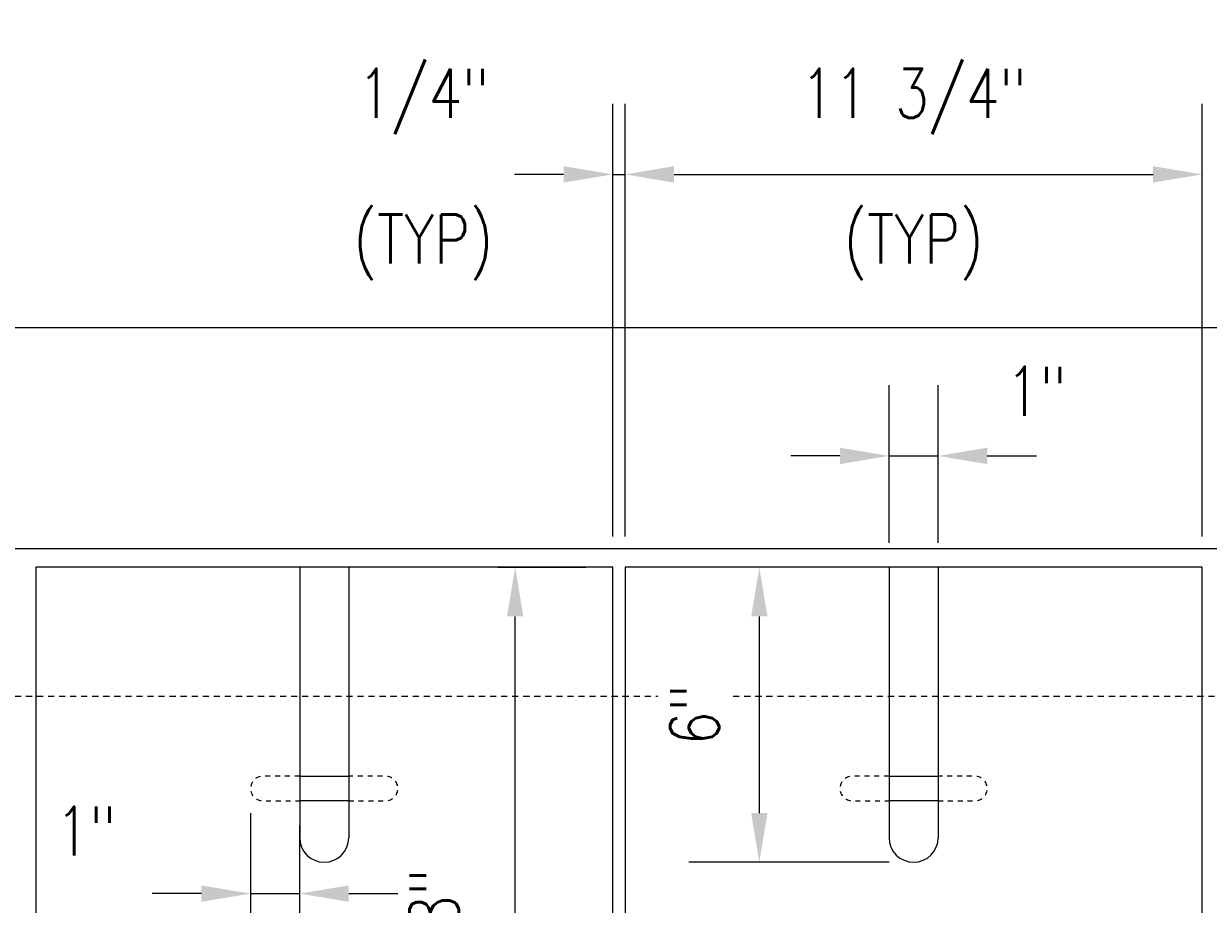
# Model space of a CAD drawing. Header units: inches. Extents: x 0 to 536, y 0 to 170.
# Tile 51 of 54: x 285 to 309, y 152 to 170. Entities that reach past the tile are written whole.
import ezdxf
from ezdxf import colors
from ezdxf.entities.mleader import LeaderData, LeaderLine
from ezdxf.math import Vec2, Vec3

# ---------------------------------------------------------------- set-up
doc = ezdxf.new("R2010")
doc.units = ezdxf.units.IN
doc.header["$MEASUREMENT"] = 0
doc.linetypes.add('HIDDEN2', pattern=[0.1875, 0.125, -0.0625])
for name, color, linetype in [('S-ANNO-DIMS', 1, 'Continuous'), ('S-ANNO-PATT', 1, 'Continuous'), ('S-ANNO-TEXT', 2, 'Continuous'), ('S-DETL-MEDM', 3, 'Continuous')]:
    doc.layers.add(name, color=color, linetype=linetype)
doc.styles.add('Annotative', font='romans.shx', dxfattribs={"width": 0.8, "height": 0.125})
doc.dimstyles.new('Annotative', dxfattribs={"dimscale": 0, "dimtxt": 0.125, "dimasz": 0.125, "dimexe": 0.179688, "dimexo": 0.0625, "dimgap": 0.09, "dimtad": 1, "dimdec": 3, "dimzin": 3, "dimdsep": 46, "dimlunit": 4, "dimtxsty": 'Annotative', "dimcen": 0.09, "dimclrt": 2, "dimazin": 2, "dimtfac": 1, "dimtdec": 3, "dimtmove": 1, "dimatfit": 3, "dimfxl": 1, "dimtfill": 1, "dimfrac": 2, "dimtolj": 1, "dimtzin": 0, "dimarcsym": 0})

# ---------------------------------------------------------------- blocks, each defined once
blk = doc.blocks.new('*D23')
at = {"layer": 'Defpoints', "color": 0, "transparency": 16777216}
for p in [(308.529, 167.017), (296.779, 159.148), (308.529, 159.148)]:
    blk.add_point(p, dxfattribs=at)
at = {"layer": 'S-ANNO-DIMS', "color": 0, "lineweight": -2, "transparency": 16777216}
for p, q in [((296.779, 159.648), (296.779, 168.455)), ((308.529, 159.648), (308.529, 168.455)), ((297.779, 167.017), (307.529, 167.017))]:
    blk.add_line(p, q, dxfattribs=at)
at = {"layer": 'S-ANNO-DIMS', "color": 0, "transparency": 16777216}
for points in [[(297.779, 167.184), (297.779, 166.851), (296.779, 167.017)], [(307.529, 167.184), (307.529, 166.851), (308.529, 167.017)]]:
    blk.add_solid(points, dxfattribs=at)
at = {"layer": 'S-ANNO-DIMS', "color": 2, "transparency": 16777216, "insert": (302.654, 165.535), "char_height": 1, "attachment_point": 5, "style": 'Annotative', "bg_fill": 3, "box_fill_scale": 1.25, "bg_fill_color": 256, "bg_fill_true_color": 13158600, "bg_fill_transparency": 0}
blk.add_mtext('\\A1;(TYP)', dxfattribs=at)
at = {"layer": 'S-ANNO-DIMS', "color": 2, "transparency": 16777216, "insert": (302.654, 168.499), "char_height": 1, "attachment_point": 5, "style": 'Annotative', "bg_fill": 3, "box_fill_scale": 1.25, "bg_fill_color": 256, "bg_fill_true_color": 13158600, "bg_fill_transparency": 0}
blk.add_mtext('\\A1;11 3/4"', dxfattribs=at)
blk = doc.blocks.new('*D24')
at = {"layer": 'Defpoints', "color": 0, "transparency": 16777216}
for p in [(296.779, 167.017), (296.529, 159.148), (296.779, 159.148)]:
    blk.add_point(p, dxfattribs=at)
at = {"layer": 'S-ANNO-DIMS', "color": 0, "lineweight": -2, "transparency": 16777216}
for p, q in [((296.529, 159.648), (296.529, 168.455)), ((296.779, 159.648), (296.779, 168.455)), ((295.529, 167.017), (294.529, 167.017)), ((296.529, 167.017), (296.779, 167.017)), ((297.779, 167.017), (298.779, 167.017))]:
    blk.add_line(p, q, dxfattribs=at)
at = {"layer": 'S-ANNO-DIMS', "color": 0, "transparency": 16777216}
for points in [[(295.529, 167.184), (295.529, 166.851), (296.529, 167.017)], [(297.779, 167.184), (297.779, 166.851), (296.779, 167.017)]]:
    blk.add_solid(points, dxfattribs=at)
at = {"layer": 'S-ANNO-DIMS', "color": 2, "transparency": 16777216, "char_height": 1, "attachment_point": 5, "style": 'Annotative', "bg_fill": 3, "box_fill_scale": 1.25, "bg_fill_color": 256, "bg_fill_true_color": 13158600, "bg_fill_transparency": 0}
for s, insert in [('\\A1;1/4"', (292.674, 168.499)), ('\\A1;(TYP)', (292.674, 165.535))]:
    blk.add_mtext(s, dxfattribs=dict(at, insert=insert))
blk = doc.blocks.new('*D27')
at = {"layer": 'Defpoints', "color": 0, "transparency": 16777216}
for p in [(293.691, 159.023), (294.542, 159.023), (291.193, 141.898)]:
    blk.add_point(p, dxfattribs=at)
at = {"layer": 'S-ANNO-DIMS', "color": 0, "lineweight": -2, "transparency": 16777216}
for p, q in [((294.191, 159.023), (295.979, 159.023)), ((294.542, 142.898), (294.542, 158.023)), ((291.693, 141.898), (295.979, 141.898))]:
    blk.add_line(p, q, dxfattribs=at)
at = {"layer": 'S-ANNO-DIMS', "color": 0, "transparency": 16777216}
for points in [[(294.375, 158.023), (294.708, 158.023), (294.542, 159.023)], [(294.375, 142.898), (294.708, 142.898), (294.542, 141.898)]]:
    blk.add_solid(points, dxfattribs=at)
at = {"layer": 'S-ANNO-DIMS', "color": 2, "transparency": 16777216, "insert": (296.023, 149.979), "char_height": 1, "attachment_point": 5, "rotation": 90, "style": 'Annotative', "bg_fill": 3, "box_fill_scale": 1.25, "bg_fill_color": 256, "bg_fill_true_color": 13158600, "bg_fill_transparency": 0}
blk.add_mtext('\\A1;(TYP)', dxfattribs=at)
at = {"layer": 'S-ANNO-DIMS', "color": 2, "transparency": 16777216, "insert": (293.06, 149.979), "char_height": 1, "attachment_point": 5, "rotation": 90, "style": 'Annotative', "bg_fill": 3, "box_fill_scale": 1.25, "bg_fill_color": 256, "bg_fill_true_color": 13158600, "bg_fill_transparency": 0}
blk.add_mtext('\\A1;1\'-5 1/8"', dxfattribs=at)
blk = doc.blocks.new('*D33')
at = {"layer": 'Defpoints', "color": 0, "transparency": 16777216}
for p in [(302.154, 159.023), (299.513, 153.023), (302.654, 153.023)]:
    blk.add_point(p, dxfattribs=at)
at = {"layer": 'S-ANNO-DIMS', "color": 0, "lineweight": -2, "transparency": 16777216}
for p, q in [((301.654, 159.023), (298.075, 159.023)), ((299.513, 158.023), (299.513, 154.023)), ((302.154, 153.023), (298.075, 153.023))]:
    blk.add_line(p, q, dxfattribs=at)
at = {"layer": 'S-ANNO-DIMS', "color": 0, "transparency": 16777216}
for points in [[(299.346, 158.023), (299.679, 158.023), (299.513, 159.023)], [(299.346, 154.023), (299.679, 154.023), (299.513, 153.023)]]:
    blk.add_solid(points, dxfattribs=at)
at = {"layer": 'S-ANNO-DIMS', "color": 2, "transparency": 16777216, "insert": (298.197, 156.023), "char_height": 1, "attachment_point": 5, "rotation": 90, "style": 'Annotative', "bg_fill": 3, "box_fill_scale": 1.25, "bg_fill_color": 256, "bg_fill_true_color": 13158600, "bg_fill_transparency": 0}
blk.add_mtext('\\A1;6"', dxfattribs=at)
blk = doc.blocks.new('*D34')
at = {"layer": 'Defpoints', "color": 0, "transparency": 16777216}
for p in [(303.154, 161.29), (302.154, 159.023), (303.154, 159.023)]:
    blk.add_point(p, dxfattribs=at)
at = {"layer": 'S-ANNO-DIMS', "color": 0, "lineweight": -2, "transparency": 16777216}
for p, q in [((302.154, 159.523), (302.154, 162.728)), ((303.154, 159.523), (303.154, 162.728)), ((301.154, 161.29), (300.154, 161.29)), ((302.154, 161.29), (303.154, 161.29)), ((304.154, 161.29), (305.154, 161.29))]:
    blk.add_line(p, q, dxfattribs=at)
at = {"layer": 'S-ANNO-DIMS', "color": 0, "transparency": 16777216}
for points in [[(301.154, 161.457), (301.154, 161.123), (302.154, 161.29)], [(304.154, 161.457), (304.154, 161.123), (303.154, 161.29)]]:
    blk.add_solid(points, dxfattribs=at)
at = {"layer": 'S-ANNO-DIMS', "color": 2, "transparency": 16777216, "insert": (305.154, 162.605), "char_height": 1, "attachment_point": 5, "style": 'Annotative', "bg_fill": 3, "box_fill_scale": 1.25, "bg_fill_color": 256, "bg_fill_true_color": 13158600, "bg_fill_transparency": 0}
blk.add_mtext('\\A1;1"', dxfattribs=at)
blk = doc.blocks.new('*D35')
at = {"layer": 'Defpoints', "color": 0, "transparency": 16777216}
for p in [(289.154, 154.523), (290.154, 154.273), (290.154, 152.385)]:
    blk.add_point(p, dxfattribs=at)
at = {"layer": 'S-ANNO-DIMS', "color": 0, "lineweight": -2, "transparency": 16777216}
for p, q in [((289.154, 154.023), (289.154, 150.947)), ((290.154, 153.773), (290.154, 150.947)), ((288.154, 152.385), (287.154, 152.385)), ((289.154, 152.385), (290.154, 152.385)), ((291.154, 152.385), (292.154, 152.385))]:
    blk.add_line(p, q, dxfattribs=at)
at = {"layer": 'S-ANNO-DIMS', "color": 0, "transparency": 16777216}
for points in [[(288.154, 152.551), (288.154, 152.218), (289.154, 152.385)], [(291.154, 152.551), (291.154, 152.218), (290.154, 152.385)]]:
    blk.add_solid(points, dxfattribs=at)
at = {"layer": 'S-ANNO-DIMS', "color": 2, "transparency": 16777216, "char_height": 1, "attachment_point": 5, "style": 'Annotative', "bg_fill": 3, "box_fill_scale": 1.25, "bg_fill_color": 256, "bg_fill_true_color": 13158600, "bg_fill_transparency": 0}
for s, insert in [('\\A1;1"', (285.802, 153.657)), ('\\A1;TYP', (285.802, 151.122))]:
    blk.add_mtext(s, dxfattribs=dict(at, insert=insert))

msp = doc.modelspace()

# ---------------------------------------------------------------- linework, layer by layer
at = {"layer": 'S-ANNO-DIMS'}
for points in [[(290.1545, 159.0229), (290.1545, 153.5229)], [(302.1545, 159.0229), (302.1545, 153.5229)], [(303.1545, 159.0229), (303.1545, 153.5229)], [(302.1545, 154.7729), (303.1545, 154.7729)], [(303.1545, 154.2729), (302.1545, 154.2729)]]:
    msp.add_lwpolyline(points, dxfattribs=at)
msp.add_arc((302.6545, 153.5229), 0.5, 180, 0, dxfattribs=at)
at = {"layer": 'S-ANNO-PATT', "linetype": 'HIDDEN2', "lineweight": 0}
msp.add_line((323.4055, 156.3979), (281.9034, 156.3979), dxfattribs=at)
at = {"layer": 'S-ANNO-PATT', "linetype": 'HIDDEN2', "lineweight": 0, "ltscale": 0.5, "flags": 128}
for points in [[(290.1545, 154.7729), (289.4045, 154.7729, 1), (289.4045, 154.2729), (290.1545, 154.2729)], [(303.1545, 154.2729), (303.9045, 154.2729, 1), (303.9045, 154.7729), (303.1545, 154.7729)]]:
    msp.add_lwpolyline(points, format="xyb", dxfattribs=at)
at = {"layer": 'S-DETL-MEDM'}
for p, q in [((312.2339, 163.8979), (281.9034, 163.8979)), ((323.4055, 159.3979), (281.9034, 159.3979))]:
    msp.add_line(p, q, dxfattribs=at)
at = {"layer": 'S-DETL-MEDM', "linetype": 'Continuous', "lineweight": 0}
for points in [[(284.7795, 141.8979), (286.6545, 141.8979), (286.6545, 143.8979), (287.6545, 143.8979), (287.6545, 141.8979), (290.1545, 141.8979), (290.1545, 143.8979), (291.1545, 143.8979), (291.1545, 141.8979), (293.6545, 141.8979), (293.6545, 143.8979), (294.6545, 143.8979), (294.6545, 141.8979), (296.5295, 141.8979), (296.5295, 159.0229), (284.7795, 159.0229), (284.7795, 141.8979)], [(296.7795, 141.8979), (298.6545, 141.8979), (298.6545, 143.8979), (299.6545, 143.8979), (299.6545, 141.8979), (302.1545, 141.8979), (302.1545, 143.8979), (303.1545, 143.8979), (303.1545, 141.8979), (305.6545, 141.8979), (305.6545, 143.8979), (306.6545, 143.8979), (306.6545, 141.8979), (308.5295, 141.8979), (308.5295, 142.8979), (308.5295, 159.0229), (296.7795, 159.0229), (296.7795, 141.8979)]]:
    msp.add_lwpolyline(points, dxfattribs=at)

# ---------------------------------------------------------------- next in the draw order: dimensions: what is measured, and where the dimension line sits
at = {"layer": 'S-ANNO-DIMS'}
dim = msp.add_linear_dim(base=(308.5295, 167.0174), p1=(296.7795, 159.1479), p2=(308.5295, 159.1479), angle=180, text='<>\\X(TYP)', dimstyle='Annotative', override={"dimpost": '\\X', "dimclrt": 2}, dxfattribs=at)
dim.commit()
dim.dimension.update_dxf_attribs({"geometry": '*D23', "text_midpoint": (302.6545, 167.0174)})
dim = msp.add_linear_dim(base=(294.5416, 159.0229), p1=(291.1931, 141.8979), p2=(293.6914, 159.0229), angle=270, text='<>\\X(TYP)', dimstyle='Annotative', override={"dimpost": '\\X', "dimclrt": 2}, dxfattribs=at)
dim.commit()
dim.dimension.update_dxf_attribs({"geometry": '*D27', "text_midpoint": (294.5416, 149.9793), "dimtype": 160})
dim = msp.add_linear_dim(base=(299.5127, 153.0229), p1=(302.1545, 159.0229), p2=(302.6545, 153.0229), angle=90, dimstyle='Annotative', override={"dimpost": '\\X', "dimclrt": 2}, dxfattribs=at)
dim.commit()
dim.dimension.update_dxf_attribs({"geometry": '*D33', "text_midpoint": (298.1974, 156.0229)})

# ---------------------------------------------------------------- next in the draw order: linework, layer by layer
for points in [[(291.1545, 159.0229), (291.1545, 153.5229)], [(290.1545, 154.7729), (291.1545, 154.7729)], [(291.1545, 154.2729), (290.1545, 154.2729)]]:
    msp.add_lwpolyline(points, dxfattribs=at)
msp.add_arc((290.6545, 153.5229), 0.5, 180, 0, dxfattribs=at)
at = {"layer": 'S-ANNO-PATT', "linetype": 'HIDDEN2', "lineweight": 0, "ltscale": 0.5, "flags": 128}
for points in [[(291.1545, 154.2729), (291.9045, 154.2729, 1), (291.9045, 154.7729), (291.1545, 154.7729)], [(302.1545, 154.7729), (301.4045, 154.7729, 1), (301.4045, 154.2729), (302.1545, 154.2729)]]:
    msp.add_lwpolyline(points, format="xyb", dxfattribs=at)

# ---------------------------------------------------------------- next in the draw order: dimensions: what is measured, and where the dimension line sits
at = {"layer": 'S-ANNO-DIMS'}
dim = msp.add_linear_dim(base=(296.7795, 167.0174), p1=(296.5295, 159.1479), p2=(296.7795, 159.1479), angle=180, text='<>\\X(TYP)', dimstyle='Annotative', override={"dimpost": '\\X', "dimclrt": 2}, dxfattribs=at)
dim.commit()
dim.dimension.update_dxf_attribs({"geometry": '*D24', "text_midpoint": (292.6742, 167.0174), "dimtype": 160})
dim = msp.add_linear_dim(base=(303.1545, 161.2901), p1=(302.1545, 159.0229), p2=(303.1545, 159.0229), dimstyle='Annotative', override={"dimpost": '\\X'}, dxfattribs=at)
dim.commit()
dim.dimension.update_dxf_attribs({"geometry": '*D34', "text_midpoint": (305.1545, 161.2901), "dimtype": 160})

# ---------------------------------------------------------------- next in the draw order: dimensions: what is measured, and where the dimension line sits
dim = msp.add_linear_dim(base=(290.1545, 152.3847), p1=(289.1545, 154.5229), p2=(290.1545, 154.2729), text='<>\\XTYP', dimstyle='Annotative', override={"dimpost": '\\X', "dimclrt": 2}, dxfattribs=at)
dim.commit()
dim.dimension.update_dxf_attribs({"geometry": '*D35', "text_midpoint": (285.8024, 152.342), "dimtype": 160})

# ---------------------------------------------------------------- next in the draw order: leaders
at = {"layer": 'S-ANNO-TEXT', "linetype": 'Continuous'}
ml = msp.add_multileader_mtext('Standard', dxfattribs=at)
ml.set_content('EDGE OF GUSSET PL AT SIM. CONDITION', color=256, style='Annotative')
ml.set_leader_properties(color=1)
ml.build(insert=Vec2(0, 0))
ml.multileader.update_dxf_attribs({"text_right_attachment_type": 3, "dogleg_length": 0.125, "arrow_head_size": 1, "scale": 8})
ctx = ml.context
ctx.base_point, ctx.scale, ctx.char_height, ctx.arrow_head_size, ctx.landing_gap_size, ctx.plane_origin = Vec3(188.3384, 166.4978), 8, 1, 1, 0.25, Vec3(-221.8119, -269.4935)
ctx.right_attachment = 3
notes = []
notes.append((ctx, [(0, (1, 1, 0), (187.3384, 166.4978), (1, 0), 1, [(0, [(183.2699, 159.9557)], 0, [])])]))
ctx.mtext.insert, ctx.mtext.width, ctx.mtext.defined_height = Vec3(188.5884, 166.9978), 13.552666, 2.6619
for ctx, leaders in notes:
    for number, flags, end, landing, length, lines in leaders:
        leader = LeaderData()
        leader.index, (leader.has_last_leader_line, leader.has_dogleg_vector, leader.attachment_direction) = number, flags
        leader.last_leader_point, leader.dogleg_vector, leader.dogleg_length = Vec3(end), Vec3(landing), length
        for number, points, colour, breaks in lines:
            line = LeaderLine()
            line.index, line.vertices, line.color, line.breaks = number, Vec3.list(points), colors.encode_raw_color(colour), breaks
            leader.lines.append(line)
        ctx.leaders.append(leader)

doc.saveas('drawing.dxf')
